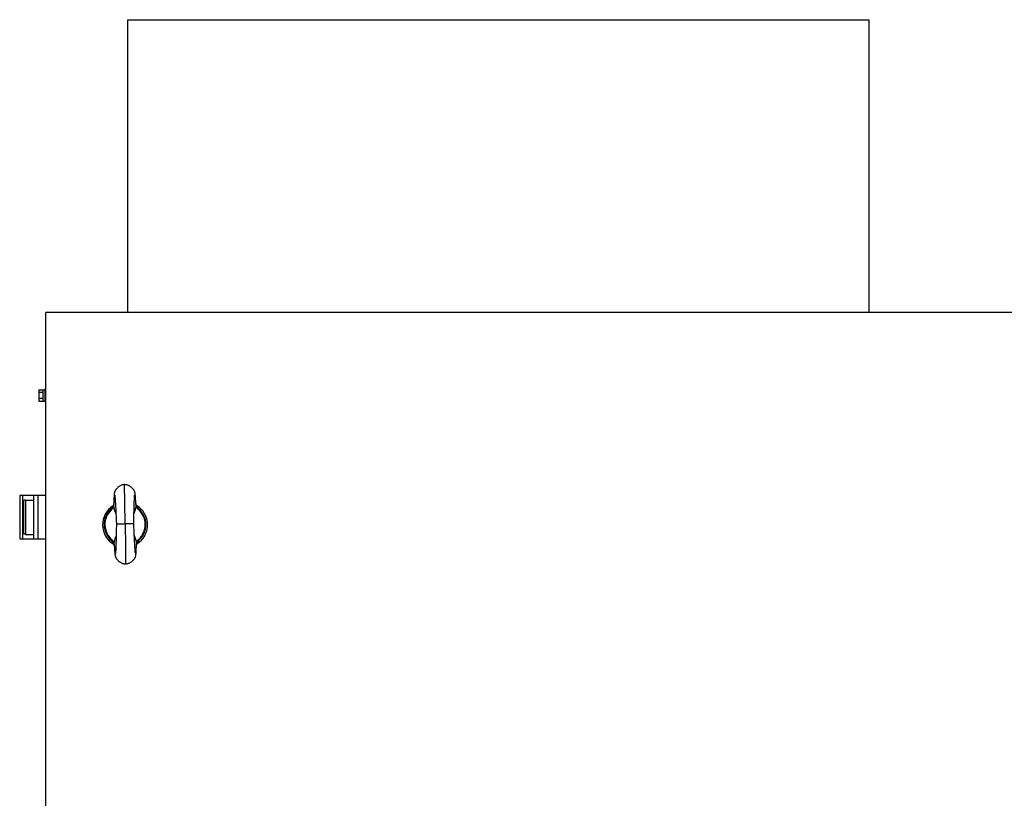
# Model space of a CAD drawing. Header units: millimetres. Extents: x 207 to 1748, y 775 to 1994.
# Tile 2 of 4: x 207 to 977, y 1384 to 1994. Entities that reach past the tile are written whole.
import ezdxf

# ---------------------------------------------------------------- set-up
doc = ezdxf.new("R2010")
doc.units = ezdxf.units.MM
doc.header["$LTSCALE"] = 179.575494
doc.layers.get('0').update_dxf_attribs({"linetype": 'CONTINUOUS'})

msp = doc.modelspace()

# ---------------------------------------------------------------- linework, layer by layer
at = {"color": 7, "linetype": 'Continuous'}
for p, q in [((291.54, 1764.6), (291.54, 1993.8)), ((291.54, 1993.8), (871.54, 1993.8)), ((871.54, 1764.6), (871.54, 1993.8)), ((227.29, 774.6), (227.29, 1764.6)), ((1728.79, 1764.6), (227.29, 1764.6)), ((221.69, 1704.01), (221.69, 1695.19)), ((221.69, 1704.01), (225.19, 1704.01)), ((225.19, 1695.19), (225.19, 1704.01)), ((225.19, 1703.97), (226.49, 1703.97)), ((226.49, 1704.6), (226.49, 1694.6)), ((227.29, 1704.6), (226.49, 1704.6)), ((225.19, 1701.8), (221.69, 1701.8)), ((221.69, 1697.39), (225.19, 1697.39)), ((221.69, 1695.19), (225.19, 1695.19)), ((225.2, 1695.24), (225.19, 1695.24)), ((227.29, 1694.6), (226.49, 1694.6)), ((288.89, 1629.76), (288.89, 1629.77)), ((289.08, 1615.74), (288.89, 1629.77)), ((288.9, 1629.36), (288.89, 1629.76)), ((288.93, 1626.66), (288.9, 1629.36)), ((206.83, 1621.3), (206.83, 1587.4)), ((227.29, 1621.3), (206.83, 1621.3)), ((209.21, 1587.4), (209.21, 1621.3)), ((218, 1587.4), (218, 1621.3)), ((221.25, 1587.4), (221.25, 1621.3)), ((280.54, 1618.01), (280.52, 1617.43)), ((280.56, 1618.56), (280.54, 1618.01)), ((281.25, 1621.1), (281.27, 1620.95)), ((281.27, 1620.95), (281.29, 1620.78)), ((281.29, 1620.78), (281.31, 1620.59)), ((281.31, 1620.59), (281.33, 1620.38)), ((281.33, 1620.38), (281.35, 1620.14)), ((281.35, 1620.14), (281.38, 1619.88)), ((281.38, 1619.88), (281.4, 1619.6)), ((281.4, 1619.6), (281.43, 1619.3)), ((281.43, 1619.3), (281.45, 1618.97)), ((281.45, 1618.97), (281.48, 1618.62)), ((281.48, 1618.62), (281.5, 1618.25)), ((281.5, 1618.25), (281.53, 1617.85)), ((296.54, 1617.6), (296.56, 1618.02)), ((296.56, 1618.02), (296.58, 1618.43)), ((296.58, 1618.43), (296.59, 1618.81)), ((296.59, 1618.81), (296.61, 1619.16)), ((296.61, 1619.16), (296.63, 1619.5)), ((296.63, 1619.5), (296.64, 1619.81)), ((296.64, 1619.81), (296.66, 1620.1)), ((296.66, 1620.1), (296.68, 1620.37)), ((296.68, 1620.37), (296.69, 1620.61)), ((296.69, 1620.61), (296.71, 1620.83)), ((296.71, 1620.83), (296.73, 1621.02)), ((297.44, 1619.55), (297.41, 1620)), ((297.48, 1619.06), (297.44, 1619.55)), ((297.52, 1618.55), (297.48, 1619.06)), ((297.55, 1618), (297.52, 1618.55)), ((210.11, 1591.3), (210.11, 1617.6)), ((211.4, 1617.6), (210.11, 1617.6)), ((211.4, 1617.69), (211.4, 1614.89)), ((211.4, 1617.69), (213.2, 1617.69)), ((211.4, 1614.89), (211.4, 1590.84)), ((213.2, 1617.6), (218, 1617.6)), ((279.78, 1612.46), (279.82, 1612.54)), ((279.88, 1613.17), (279.86, 1613.15)), ((279.88, 1613.17), (279.86, 1613.15)), ((280.41, 1614.53), (280.4, 1614.42)), ((280.42, 1614.62), (280.41, 1614.58)), ((280.41, 1614.5), (280.42, 1614.62)), ((280.41, 1614.58), (280.41, 1614.53)), ((280.45, 1615.45), (280.42, 1614.52)), ((280.42, 1614.55), (280.43, 1614.76)), ((280.42, 1614.68), (280.42, 1614.66)), ((280.42, 1614.66), (280.42, 1614.62)), ((280.47, 1616.15), (280.45, 1615.45)), ((280.49, 1616.81), (280.47, 1616.15)), ((280.52, 1617.43), (280.49, 1616.81)), ((281.53, 1617.85), (281.56, 1617.43)), ((281.56, 1617.43), (281.59, 1616.99)), ((281.59, 1616.99), (281.62, 1616.53)), ((281.62, 1616.53), (281.65, 1616.04)), ((281.65, 1616.04), (281.68, 1615.54)), ((281.68, 1615.54), (281.71, 1615.01)), ((281.71, 1615.01), (281.74, 1614.45)), ((281.74, 1614.45), (281.77, 1613.88)), ((281.77, 1613.88), (281.81, 1613.28)), ((281.81, 1613.28), (281.84, 1612.67)), ((281.84, 1612.67), (281.87, 1612.02)), ((281.87, 1612.02), (281.93, 1611.02)), ((281.93, 1611.02), (281.98, 1609.97)), ((289.29, 1599.23), (289.08, 1615.75)), ((296.31, 1609.87), (296.34, 1610.91)), ((296.34, 1610.91), (296.36, 1611.91)), ((296.36, 1611.91), (296.39, 1612.86)), ((296.39, 1612.86), (296.4, 1613.47)), ((296.4, 1613.47), (296.42, 1614.05)), ((296.42, 1614.05), (296.44, 1614.62)), ((296.44, 1614.62), (296.45, 1615.17)), ((296.45, 1615.17), (296.47, 1615.7)), ((296.47, 1615.7), (296.49, 1616.2)), ((296.49, 1616.2), (296.51, 1616.69)), ((296.51, 1616.69), (296.52, 1617.15)), ((296.52, 1617.15), (296.54, 1617.6)), ((297.59, 1617.43), (297.55, 1618)), ((297.63, 1616.82), (297.59, 1617.43)), ((297.66, 1616.19), (297.63, 1616.82)), ((297.7, 1615.52), (297.66, 1616.19)), ((297.75, 1614.74), (297.7, 1615.52)), ((297.73, 1614.98), (297.75, 1614.77)), ((297.74, 1614.88), (297.74, 1614.9)), ((297.75, 1614.77), (297.74, 1614.88)), ((297.74, 1614.85), (297.75, 1614.73)), ((298.4, 1612.76), (298.43, 1612.7)), ((298.77, 1612.36), (298.76, 1612.36)), ((298.77, 1612.36), (298.76, 1612.36)), ((281.98, 1609.97), (282.04, 1608.86)), ((282.04, 1608.86), (282.09, 1607.71)), ((282.09, 1607.71), (282.15, 1606.51)), ((282.15, 1606.51), (282.21, 1605.25)), ((282.21, 1605.25), (282.27, 1603.96)), ((282.27, 1603.96), (282.33, 1602.62)), ((282.33, 1602.62), (282.39, 1601.23)), ((296.12, 1600.88), (296.16, 1602.67)), ((296.16, 1602.67), (296.18, 1603.98)), ((296.18, 1603.98), (296.21, 1605.24)), ((296.21, 1605.24), (296.23, 1606.46)), ((296.23, 1606.46), (296.26, 1607.64)), ((296.26, 1607.64), (296.28, 1608.78)), ((296.28, 1608.78), (296.31, 1609.87)), ((282.43, 1595.6), (282.4, 1594.05)), ((282.46, 1597.19), (282.43, 1595.6)), ((282.49, 1599.04), (282.46, 1597.19)), ((289.29, 1599.23), (289.52, 1581.06)), ((296.09, 1599.21), (296.12, 1600.88)), ((296.22, 1596.3), (296.14, 1598.06)), ((296.3, 1594.57), (296.22, 1596.3)), ((206.83, 1587.4), (227.29, 1587.4)), ((210.11, 1591.3), (211.4, 1591.3)), ((211.4, 1590.84), (218, 1590.84)), ((282.25, 1587.34), (282.23, 1586.41)), ((282.27, 1588.32), (282.25, 1587.34)), ((282.3, 1589.32), (282.27, 1588.32)), ((282.32, 1590.36), (282.3, 1589.32)), ((282.34, 1591.43), (282.32, 1590.36)), ((282.37, 1592.54), (282.34, 1591.43)), ((282.4, 1594.05), (282.37, 1592.54)), ((296.36, 1593.3), (296.3, 1594.57)), ((296.41, 1592.07), (296.36, 1593.3)), ((296.47, 1590.87), (296.41, 1592.07)), ((296.53, 1589.71), (296.47, 1590.87)), ((296.58, 1588.58), (296.53, 1589.71)), ((296.64, 1587.5), (296.58, 1588.58)), ((296.69, 1586.46), (296.64, 1587.5)), ((280.55, 1583.38), (280.5, 1583.51)), ((280.84, 1582.13), (280.83, 1582.26)), ((280.84, 1582.23), (280.85, 1581.94)), ((280.85, 1581.94), (280.9, 1581.13)), ((280.9, 1581.13), (280.94, 1580.45)), ((280.94, 1580.45), (280.98, 1579.81)), ((280.98, 1579.81), (281.02, 1579.21)), ((282.01, 1579.69), (282, 1579.32)), ((282.03, 1580.08), (282.01, 1579.69)), ((282.05, 1580.48), (282.03, 1580.08)), ((282.06, 1580.91), (282.05, 1580.48)), ((282.08, 1581.35), (282.06, 1580.91)), ((282.09, 1581.81), (282.08, 1581.35)), ((282.11, 1582.29), (282.09, 1581.81)), ((282.13, 1583.03), (282.11, 1582.29)), ((282.16, 1583.82), (282.13, 1583.03)), ((282.18, 1584.64), (282.16, 1583.82)), ((282.2, 1585.51), (282.18, 1584.64)), ((282.23, 1586.41), (282.2, 1585.51)), ((289.52, 1581.78), (289.69, 1567.76)), ((289.54, 1579.86), (289.62, 1573.64)), ((296.74, 1585.47), (296.69, 1586.46)), ((296.79, 1584.52), (296.74, 1585.47)), ((296.82, 1583.92), (296.79, 1584.52)), ((296.86, 1583.34), (296.82, 1583.92)), ((296.89, 1582.78), (296.86, 1583.34)), ((296.92, 1582.24), (296.89, 1582.78)), ((296.95, 1581.72), (296.92, 1582.24)), ((296.98, 1581.22), (296.95, 1581.72)), ((297.01, 1580.75), (296.98, 1581.22)), ((297.04, 1580.3), (297.01, 1580.75)), ((297.07, 1579.87), (297.04, 1580.3)), ((297.09, 1579.47), (297.07, 1579.87)), ((298.05, 1579.23), (298.07, 1579.8)), ((298.07, 1579.8), (298.1, 1580.4)), ((298.1, 1580.4), (298.12, 1581.04)), ((298.12, 1581.04), (298.14, 1581.72)), ((298.14, 1581.72), (298.16, 1582.46)), ((298.17, 1582.48), (298.16, 1582.35)), ((298.16, 1582.3), (298.16, 1582.33)), ((298.47, 1583.75), (298.42, 1583.62)), ((281.02, 1579.21), (281.06, 1578.65)), ((281.83, 1576.45), (281.82, 1576.3)), ((281.85, 1576.61), (281.83, 1576.45)), ((281.86, 1576.8), (281.85, 1576.61)), ((281.87, 1577.01), (281.86, 1576.8)), ((281.89, 1577.23), (281.87, 1577.01)), ((281.9, 1577.48), (281.89, 1577.23)), ((281.92, 1577.74), (281.9, 1577.48)), ((281.94, 1578.02), (281.92, 1577.74)), ((281.95, 1578.32), (281.94, 1578.02)), ((281.97, 1578.63), (281.95, 1578.32)), ((281.98, 1578.97), (281.97, 1578.63)), ((282, 1579.32), (281.98, 1578.97)), ((289.62, 1573.64), (289.66, 1570.03)), ((297.12, 1579.08), (297.09, 1579.47)), ((297.15, 1578.72), (297.12, 1579.08)), ((297.17, 1578.39), (297.15, 1578.72)), ((297.2, 1578.07), (297.17, 1578.39)), ((297.22, 1577.78), (297.2, 1578.07)), ((297.24, 1577.51), (297.22, 1577.78)), ((297.27, 1577.27), (297.24, 1577.51)), ((297.29, 1577.05), (297.27, 1577.27)), ((297.31, 1576.85), (297.29, 1577.05)), ((297.33, 1576.67), (297.31, 1576.85)), ((297.34, 1576.52), (297.33, 1576.67)), ((297.36, 1576.38), (297.34, 1576.52)), ((298.03, 1578.69), (298.05, 1579.23)), ((289.66, 1570.03), (289.69, 1568.09))]:
    msp.add_line(p, q, dxfattribs=at)
for points in [[(288.89, 1629.77), (288.61, 1629.76), (288.13, 1629.71), (287.63, 1629.63), (287.12, 1629.51), (286.61, 1629.35), (286.09, 1629.15), (285.57, 1628.91), (285.05, 1628.63), (284.57, 1628.33), (284.13, 1628.02), (283.73, 1627.7), (283.37, 1627.38), (283.06, 1627.08), (282.78, 1626.79), (282.53, 1626.51), (282.31, 1626.23), (282.11, 1625.96), (281.93, 1625.7), (281.77, 1625.44), (281.62, 1625.19), (281.5, 1624.94), (281.39, 1624.71), (281.3, 1624.49), (281.22, 1624.29), (281.15, 1624.1), (281.1, 1623.94), (281.06, 1623.78), (281.02, 1623.63), (280.99, 1623.49), (280.96, 1623.36), (280.93, 1623.24), (280.91, 1623.11), (280.89, 1622.99), (280.87, 1622.87), (280.86, 1622.75), (280.84, 1622.63), (280.82, 1622.5), (280.81, 1622.37), (280.8, 1622.24), (280.78, 1622.1), (280.77, 1621.96), (280.76, 1621.82), (280.74, 1621.67), (280.73, 1621.51), (280.72, 1621.35), (280.7, 1621.18), (280.69, 1621), (280.68, 1620.82), (280.67, 1620.63), (280.66, 1620.43), (280.64, 1620.22), (280.63, 1620.01), (280.62, 1619.79), (280.61, 1619.56), (280.6, 1619.33), (280.59, 1619.08), (280.56, 1618.56)], [(297.41, 1620), (297.39, 1620.21), (297.38, 1620.42), (297.36, 1620.62), (297.34, 1620.82), (297.33, 1621), (297.31, 1621.18), (297.29, 1621.35), (297.28, 1621.52), (297.26, 1621.68), (297.25, 1621.84), (297.23, 1621.99), (297.21, 1622.13), (297.2, 1622.27), (297.18, 1622.4), (297.16, 1622.54), (297.14, 1622.66), (297.13, 1622.79), (297.11, 1622.91), (297.09, 1623.03), (297.07, 1623.15), (297.05, 1623.27), (297.02, 1623.39), (297, 1623.51), (296.97, 1623.63), (296.94, 1623.75), (296.9, 1623.89), (296.86, 1624.03), (296.81, 1624.17), (296.76, 1624.33), (296.69, 1624.5), (296.62, 1624.69), (296.53, 1624.89), (296.42, 1625.11), (296.29, 1625.34), (296.14, 1625.59), (295.98, 1625.84), (295.8, 1626.09), (295.6, 1626.35), (295.39, 1626.61), (295.15, 1626.87), (294.9, 1627.13), (294.63, 1627.38), (294.34, 1627.64), (294.03, 1627.89), (293.7, 1628.14), (293.34, 1628.38), (292.96, 1628.62), (292.54, 1628.84), (292.1, 1629.06), (291.64, 1629.25), (291.14, 1629.43), (290.61, 1629.57), (290.1, 1629.67), (289.61, 1629.74), (289.14, 1629.77), (288.89, 1629.77)], [(289.07, 1616.02), (289.06, 1617.23), (289.04, 1618.39), (289.03, 1619.52), (289.01, 1620.6), (289, 1621.63), (288.99, 1622.62), (288.97, 1623.55), (288.93, 1626.66)], [(281.21, 1621.43), (281.21, 1621.43), (281.21, 1621.43), (281.21, 1621.41), (281.21, 1621.39), (281.22, 1621.36), (281.22, 1621.32), (281.23, 1621.27), (281.24, 1621.22), (281.25, 1621.16), (281.25, 1621.1)], [(296.73, 1621.02), (296.74, 1621.19), (296.75, 1621.27), (296.75, 1621.34), (296.76, 1621.4), (296.77, 1621.46), (296.77, 1621.51), (296.78, 1621.55), (296.78, 1621.59), (296.79, 1621.62)], [(280.01, 1612.94), (279.96, 1612.82), (279.88, 1612.66), (279.81, 1612.51), (279.74, 1612.39), (279.67, 1612.28), (279.62, 1612.2), (279.57, 1612.13), (279.53, 1612.08), (279.52, 1612.06)], [(280.4, 1614.42), (280.39, 1614.37), (280.39, 1614.35), (280.39, 1614.32), (280.38, 1614.3), (280.38, 1614.27), (280.38, 1614.25), (280.37, 1614.22), (280.37, 1614.2), (280.36, 1614.17), (280.36, 1614.15), (280.36, 1614.12), (280.35, 1614.1), (280.35, 1614.07), (280.34, 1614.05), (280.34, 1614.02), (280.33, 1613.99), (280.33, 1613.97), (280.32, 1613.94), (280.31, 1613.91), (280.31, 1613.88), (280.3, 1613.86), (280.3, 1613.83), (280.29, 1613.8), (280.28, 1613.77), (280.28, 1613.74), (280.27, 1613.71), (280.26, 1613.68), (280.25, 1613.65), (280.24, 1613.62), (280.24, 1613.59), (280.23, 1613.56), (280.22, 1613.53), (280.21, 1613.5), (280.2, 1613.47), (280.19, 1613.44), (280.18, 1613.41), (280.17, 1613.37), (280.16, 1613.34), (280.15, 1613.31), (280.14, 1613.27), (280.12, 1613.24), (280.11, 1613.21), (280.1, 1613.17), (280.09, 1613.15)], [(297.76, 1614.7), (297.76, 1614.74), (297.75, 1614.77)], [(298.13, 1613.33), (298.12, 1613.34), (298.11, 1613.38), (298.1, 1613.41), (298.08, 1613.45), (298.07, 1613.49), (298.05, 1613.52), (298.04, 1613.55), (298.03, 1613.59), (298.02, 1613.62), (298.01, 1613.66), (298, 1613.69), (297.98, 1613.72), (297.97, 1613.75), (297.96, 1613.79), (297.95, 1613.82), (297.94, 1613.85), (297.93, 1613.88), (297.93, 1613.91), (297.92, 1613.94), (297.91, 1613.97), (297.9, 1614), (297.89, 1614.03), (297.88, 1614.06), (297.88, 1614.09), (297.87, 1614.12), (297.86, 1614.15), (297.86, 1614.18), (297.85, 1614.21), (297.84, 1614.23), (297.84, 1614.26), (297.83, 1614.29), (297.83, 1614.32), (297.82, 1614.34), (297.82, 1614.37), (297.81, 1614.39), (297.81, 1614.42), (297.8, 1614.45), (297.8, 1614.47), (297.79, 1614.5), (297.79, 1614.52), (297.78, 1614.55), (297.78, 1614.57), (297.78, 1614.6), (297.77, 1614.62), (297.77, 1614.65), (297.77, 1614.67), (297.76, 1614.7)], [(298.71, 1612.3), (298.72, 1612.29), (298.73, 1612.28), (298.72, 1612.3), (298.69, 1612.33), (298.65, 1612.39), (298.6, 1612.46), (298.53, 1612.55), (298.47, 1612.66), (298.39, 1612.79), (298.31, 1612.93), (298.24, 1613.09), (298.2, 1613.17)], [(282.39, 1601.23), (282.48, 1599.33), (282.49, 1599.04)], [(296.14, 1598.06), (296.1, 1598.95), (296.09, 1599.21)], [(280.05, 1584.38), (280.03, 1584.4), (280.01, 1584.43), (280.01, 1584.43), (280.02, 1584.42), (280.04, 1584.39), (280.08, 1584.33), (280.13, 1584.26), (280.18, 1584.17), (280.25, 1584.06), (280.32, 1583.93), (280.39, 1583.77), (280.47, 1583.6), (280.5, 1583.51)], [(280.55, 1583.38), (280.59, 1583.27), (280.63, 1583.16), (280.66, 1583.05), (280.69, 1582.95), (280.71, 1582.85), (280.74, 1582.75), (280.75, 1582.67), (280.77, 1582.59), (280.78, 1582.53), (280.79, 1582.47), (280.8, 1582.42), (280.81, 1582.37), (280.82, 1582.32), (280.82, 1582.28), (280.83, 1582.24), (280.83, 1582.21), (280.83, 1582.17), (280.84, 1582.14), (280.84, 1582.11), (280.84, 1582.08), (280.84, 1582.08)], [(298.16, 1582.33), (298.16, 1582.37), (298.17, 1582.43), (298.18, 1582.49), (298.18, 1582.55), (298.19, 1582.62), (298.2, 1582.7), (298.21, 1582.78), (298.23, 1582.86), (298.24, 1582.94), (298.26, 1583.02), (298.28, 1583.11), (298.3, 1583.2), (298.32, 1583.29), (298.35, 1583.39), (298.38, 1583.49), (298.41, 1583.59), (298.42, 1583.62)], [(298.47, 1583.75), (298.51, 1583.88), (298.58, 1584.04), (298.65, 1584.19), (298.72, 1584.32), (298.78, 1584.43), (298.83, 1584.52), (298.87, 1584.59), (298.91, 1584.64), (298.93, 1584.67), (298.93, 1584.68)], [(281.06, 1578.65), (281.08, 1578.38), (281.1, 1578.13), (281.12, 1577.88), (281.13, 1577.64), (281.15, 1577.4), (281.17, 1577.18), (281.19, 1576.97), (281.21, 1576.76), (281.22, 1576.56), (281.24, 1576.38), (281.26, 1576.19), (281.28, 1576.02), (281.29, 1575.86), (281.31, 1575.7), (281.33, 1575.55), (281.34, 1575.4), (281.36, 1575.26), (281.38, 1575.13), (281.39, 1575), (281.41, 1574.87), (281.43, 1574.75), (281.45, 1574.63), (281.47, 1574.51), (281.49, 1574.39), (281.51, 1574.27), (281.53, 1574.15), (281.56, 1574.03), (281.59, 1573.9), (281.62, 1573.77), (281.66, 1573.64), (281.7, 1573.49), (281.75, 1573.34), (281.81, 1573.17), (281.88, 1572.99), (281.96, 1572.8), (282.06, 1572.58), (282.18, 1572.35), (282.31, 1572.11), (282.47, 1571.86), (282.65, 1571.59), (282.84, 1571.33), (283.05, 1571.06), (283.29, 1570.79), (283.54, 1570.53), (283.81, 1570.26), (284.1, 1569.99), (284.41, 1569.73), (284.75, 1569.47), (285.12, 1569.22), (285.51, 1568.97), (285.93, 1568.74), (286.38, 1568.51), (286.85, 1568.31), (287.37, 1568.13), (287.9, 1567.97), (288.43, 1567.86), (288.93, 1567.79), (289.41, 1567.76), (289.69, 1567.76)], [(281.82, 1576.3), (281.81, 1576.17), (281.8, 1576.11), (281.79, 1576.06), (281.79, 1576.02), (281.78, 1575.98), (281.78, 1575.94), (281.78, 1575.92), (281.77, 1575.9)], [(289.69, 1567.76), (289.95, 1567.77), (290.43, 1567.81), (290.92, 1567.89), (291.43, 1568.01), (291.96, 1568.17), (292.46, 1568.36), (292.92, 1568.57), (293.36, 1568.79), (293.77, 1569.03), (294.14, 1569.28), (294.49, 1569.53), (294.82, 1569.79), (295.13, 1570.05), (295.41, 1570.31), (295.67, 1570.58), (295.92, 1570.84), (296.14, 1571.11), (296.35, 1571.37), (296.54, 1571.64), (296.72, 1571.9), (296.87, 1572.16), (297.01, 1572.4), (297.13, 1572.64), (297.23, 1572.86), (297.32, 1573.06), (297.39, 1573.25), (297.45, 1573.42), (297.5, 1573.58), (297.54, 1573.73), (297.58, 1573.87), (297.61, 1574), (297.64, 1574.13), (297.66, 1574.25), (297.68, 1574.38), (297.7, 1574.49), (297.72, 1574.61), (297.74, 1574.73), (297.75, 1574.84), (297.77, 1574.96), (297.78, 1575.08), (297.8, 1575.2), (297.81, 1575.32), (297.82, 1575.45), (297.84, 1575.59), (297.85, 1575.73), (297.86, 1575.87), (297.87, 1576.03), (297.88, 1576.19), (297.9, 1576.35), (297.91, 1576.53), (297.92, 1576.71), (297.93, 1576.89), (297.94, 1577.09), (297.96, 1577.3), (297.97, 1577.51), (297.98, 1577.73), (297.99, 1577.96), (298, 1578.19), (298.03, 1578.69)], [(297.4, 1576.09), (297.4, 1576.09), (297.4, 1576.1), (297.4, 1576.13), (297.39, 1576.15), (297.39, 1576.19), (297.38, 1576.23), (297.37, 1576.27), (297.37, 1576.33), (297.36, 1576.38)], [(289.69, 1568.09), (289.69, 1567.8), (289.69, 1567.76)]]:
    msp.add_lwpolyline(points, dxfattribs=at)
for centre, radius, start, end in [((289.29, 1598.29), 17.6, 122.38219, 239.66239), ((289.29, 1598.48), 16.35, 131.70494, 229.77781), ((274.29, 1615.29), 6.18, 311.8502, 327.98989), ((285.64, 1605.53), 9.03, 132.92508, 133.16901), ((285.96, 1605.18), 9.5, 131.29212, 132.91375), ((274.09, 1615.42), 6.42, 327.9978, 330.29142), ((273.95, 1615.49), 6.57, 330.29233, 332.54442), ((274.17, 1615.39), 6.33, 333.17589, 337.20555), ((289.29, 1598.29), 17.61, 121.75134, 122.30562), ((274.71, 1615.16), 5.74, 337.27939, 339.56085), ((289.29, 1598.29), 17.6, 121.28325, 121.75133), ((289.29, 1598.29), 17.6, 59.55578, 60.17574), ((303.46, 1615.54), 5.77, 202.55549, 204.3033), ((289.29, 1598.28), 17.61, 59.05308, 59.55579), ((289.29, 1598.29), 17.6, 301.85384, 59.05699), ((304.19, 1615.89), 6.57, 208.93963, 211.19157), ((292.44, 1605.26), 9.51, 48.31253, 50.18657), ((304.05, 1615.8), 6.42, 211.19248, 213.48595), ((303.85, 1615.67), 6.18, 213.49383, 229.63321), ((289.29, 1598.49), 15.79, 311.705, 49.77783), ((289.29, 1598.48), 16.35, 311.70493, 49.77783), ((289.29, 1598.49), 15.79, 131.70502, 229.77781), ((286.32, 1591.29), 9.44, 227.74926, 228.84131), ((274.39, 1581.08), 6.58, 28.88957, 31.14274), ((286.66, 1591.68), 9.95, 228.84165, 229.79902), ((273.5, 1580.6), 7.59, 27.03128, 28.79257), ((289.29, 1598.29), 17.6, 239.65807, 240.72512), ((167.1, 1575.29), 113.94, 3.96433, 4.11109), ((289.29, 1598.3), 17.6, 300.78026, 301.85791), ((304.05, 1581.72), 5.94, 154.57335, 160.08003), ((305.56, 1581.01), 7.61, 152.6963, 154.60728), ((292.33, 1591.5), 9.61, 311.65006, 314.06984), ((304.64, 1581.47), 6.58, 150.33906, 152.59212)]:
    msp.add_arc(centre, radius, start, end, dxfattribs=at)
for centre, start_param, end_param in [((223.97, 1699.6), -1.522156, -1.469827), ((227.71, 1699.6), -1.673214, -1.620886)]:
    msp.add_ellipse(centre, major_axis=(24.81, 0.12), ratio=0.176263, start_param=start_param, end_param=end_param, dxfattribs=at)
for points, knots in [([(279, 1611.64), (278.84, 1611.46), (278.61, 1611.17), (278.42, 1610.82), (278.41, 1610.69)], [0, 0, 0, 0, 0.645038, 1, 1, 1, 1]), ([(278.78, 1610.28), (278.7, 1610.37), (278.57, 1610.51), (278.46, 1610.65), (278.41, 1610.69)], [0, 0, 0, 0, 0.680986, 1, 1, 1, 1]), ([(278.78, 1610.28), (278.94, 1610.42), (279.53, 1610.99), (280.01, 1611.68), (280.3, 1612.23)], [0, 0, 0, 0, 0.251608, 1, 1, 1, 1]), ([(279.47, 1612.12), (279.42, 1612.08), (279.26, 1611.92), (279.11, 1611.76), (279, 1611.64)], [0, 0, 0, 0, 0.266926, 1, 1, 1, 1]), ([(279.78, 1612.46), (279.79, 1612.47), (279.84, 1612.44), (279.87, 1612.43), (279.9, 1612.42)], [0, 0, 0, 0, 0.277928, 1, 1, 1, 1]), ([(279.9, 1612.42), (279.92, 1612.41), (280.06, 1612.35), (280.19, 1612.28), (280.3, 1612.23)], [0, 0, 0, 0, 0.19956, 1, 1, 1, 1]), ([(280.3, 1612.22), (280.31, 1612.4), (280.36, 1613.16), (280.39, 1613.92), (280.41, 1614.5)], [0, 0, 0, 0, 0.235171, 1, 1, 1, 1]), ([(280.3, 1612.23), (280.53, 1610.86), (281.12, 1609.08), (281.92, 1607.41), (282.13, 1607)], [0, 0, 0, 0, 0.750716, 1, 1, 1, 1]), ([(282.1, 1607.57), (281.84, 1608.12), (280.92, 1610.32), (280.36, 1612.73), (280.42, 1614.53)], [0, 0, 0, 0, 0.251995, 1, 1, 1, 1]), ([(296.25, 1607.22), (296.45, 1607.63), (297.19, 1609.31), (297.73, 1611.09), (297.93, 1612.45)], [0, 0, 0, 0, 0.24929, 1, 1, 1, 1]), ([(297.75, 1614.75), (297.85, 1612.97), (297.36, 1610.55), (296.5, 1608.34), (296.26, 1607.79)], [0, 0, 0, 0, 0.747994, 1, 1, 1, 1]), ([(297.75, 1614.73), (297.77, 1614.53), (297.82, 1613.77), (297.87, 1613.01), (297.93, 1612.45)], [0, 0, 0, 0, 0.261091, 1, 1, 1, 1]), ([(298.32, 1612.66), (298.29, 1612.65), (298.16, 1612.58), (298.03, 1612.51), (297.93, 1612.45)], [0, 0, 0, 0, 0.199411, 1, 1, 1, 1]), ([(297.93, 1612.45), (298.23, 1611.91), (298.73, 1611.24), (299.33, 1610.68), (299.49, 1610.55)], [0, 0, 0, 0, 0.748393, 1, 1, 1, 1]), ([(298.43, 1612.7), (298.42, 1612.71), (298.38, 1612.68), (298.35, 1612.67), (298.32, 1612.66)], [0, 0, 0, 0, 0.277705, 1, 1, 1, 1]), ([(299.24, 1611.9), (299.2, 1611.94), (299.05, 1612.1), (298.89, 1612.25), (298.77, 1612.36)], [0, 0, 0, 0, 0.232324, 1, 1, 1, 1]), ([(299.85, 1610.97), (299.84, 1611.1), (299.64, 1611.44), (299.4, 1611.73), (299.24, 1611.9)], [0, 0, 0, 0, 0.355055, 1, 1, 1, 1]), ([(299.85, 1610.97), (299.81, 1610.93), (299.69, 1610.78), (299.57, 1610.64), (299.49, 1610.55)], [0, 0, 0, 0, 0.318919, 1, 1, 1, 1]), ([(282.49, 1599.04), (282.49, 1599.05), (282.56, 1599.04), (282.64, 1599.06), (282.81, 1599.07), (283.03, 1599.08), (283.31, 1599.1), (283.66, 1599.11), (284.05, 1599.12), (284.68, 1599.14), (285.56, 1599.16), (286.72, 1599.19), (287.98, 1599.21), (288.85, 1599.22), (289.29, 1599.23)], [0, 0, 0, 0, 0.005113, 0.019648, 0.043532, 0.076598, 0.118606, 0.169087, 0.227517, 0.293368, 0.444872, 0.617614, 0.805074, 1, 1, 1, 1]), ([(289.29, 1599.23), (289.73, 1599.23), (290.6, 1599.24), (291.86, 1599.25), (293.02, 1599.26), (293.9, 1599.26), (294.53, 1599.26), (294.92, 1599.26), (295.27, 1599.25), (295.55, 1599.25), (295.77, 1599.24), (295.95, 1599.24), (296.02, 1599.22), (296.09, 1599.22), (296.09, 1599.21)], [0, 0, 0, 0, 0.194948, 0.382417, 0.55516, 0.706658, 0.772505, 0.83093, 0.881407, 0.923411, 0.956473, 0.980355, 0.994888, 1, 1, 1, 1]), ([(282.3, 1589.71), (282.11, 1589.3), (281.38, 1587.64), (280.85, 1585.88), (280.65, 1584.53)], [0, 0, 0, 0, 0.249287, 1, 1, 1, 1]), ([(280.84, 1582.23), (280.74, 1583.99), (281.21, 1586.39), (282.06, 1588.59), (282.29, 1589.14)], [0, 0, 0, 0, 0.747907, 1, 1, 1, 1]), ([(298.29, 1584.76), (298.06, 1586.09), (297.49, 1587.83), (296.72, 1589.46), (296.52, 1589.86)], [0, 0, 0, 0, 0.750706, 1, 1, 1, 1]), ([(296.55, 1589.28), (296.79, 1588.74), (297.69, 1586.58), (298.22, 1584.21), (298.16, 1582.46)], [0, 0, 0, 0, 0.252108, 1, 1, 1, 1]), ([(278.73, 1586), (278.77, 1586.05), (278.89, 1586.19), (279.01, 1586.34), (279.09, 1586.44)], [0, 0, 0, 0, 0.327111, 1, 1, 1, 1]), ([(278.73, 1586), (278.74, 1585.85), (278.92, 1585.46), (279.17, 1585.14), (279.34, 1584.94)], [0, 0, 0, 0, 0.372714, 1, 1, 1, 1]), ([(280.65, 1584.53), (280.36, 1585.07), (279.86, 1585.74), (279.25, 1586.3), (279.09, 1586.44)], [0, 0, 0, 0, 0.748467, 1, 1, 1, 1]), ([(279.34, 1584.94), (279.39, 1584.89), (279.59, 1584.67), (279.8, 1584.46), (279.97, 1584.31)], [0, 0, 0, 0, 0.229784, 1, 1, 1, 1]), ([(280.15, 1584.26), (280.16, 1584.26), (280.2, 1584.29), (280.23, 1584.3), (280.26, 1584.31)], [0, 0, 0, 0, 0.283594, 1, 1, 1, 1]), ([(280.26, 1584.31), (280.29, 1584.33), (280.42, 1584.4), (280.55, 1584.47), (280.65, 1584.53)], [0, 0, 0, 0, 0.200828, 1, 1, 1, 1]), ([(280.75, 1583.46), (280.74, 1583.55), (280.71, 1583.91), (280.68, 1584.26), (280.65, 1584.53)], [0, 0, 0, 0, 0.259098, 1, 1, 1, 1]), ([(298.29, 1584.76), (298.27, 1584.58), (298.22, 1583.82), (298.2, 1583.06), (298.17, 1582.48)], [0, 0, 0, 0, 0.23564, 1, 1, 1, 1]), ([(299.8, 1586.71), (299.64, 1586.57), (299.05, 1585.99), (298.57, 1585.3), (298.29, 1584.76)], [0, 0, 0, 0, 0.251533, 1, 1, 1, 1]), ([(298.8, 1584.5), (298.78, 1584.5), (298.73, 1584.54), (298.62, 1584.58), (298.47, 1584.66), (298.35, 1584.72), (298.29, 1584.76)], [0, 0, 0, 0, 0.085459, 0.302718, 0.62214, 1, 1, 1, 1]), ([(299.02, 1584.59), (299.07, 1584.65), (299.27, 1584.84), (299.45, 1585.05), (299.58, 1585.2)], [0, 0, 0, 0, 0.268029, 1, 1, 1, 1]), ([(299.58, 1585.2), (299.75, 1585.4), (299.99, 1585.73), (300.16, 1586.12), (300.17, 1586.28)], [0, 0, 0, 0, 0.627332, 1, 1, 1, 1]), ([(299.8, 1586.71), (299.88, 1586.61), (300, 1586.47), (300.13, 1586.33), (300.17, 1586.28)], [0, 0, 0, 0, 0.672976, 1, 1, 1, 1])]:
    msp.add_open_spline(points, degree=3, knots=knots, dxfattribs=at)
for points in [[(298.2, 1613.17), (298.26, 1613.03), (298.33, 1612.89), (298.4, 1612.76)], [(278.73, 1586), (279.24, 1585.57), (279.68, 1585.05), (280.02, 1584.48)], [(280.5, 1583.51), (280.43, 1583.69), (280.35, 1583.88), (280.26, 1584.05)], [(280.83, 1582.26), (280.81, 1582.56), (280.79, 1582.86), (280.77, 1583.16)], [(298.92, 1584.73), (299.25, 1585.31), (299.68, 1585.84), (300.17, 1586.28)]]:
    msp.add_open_spline(points, degree=3, dxfattribs=at)

doc.saveas('drawing.dxf')
